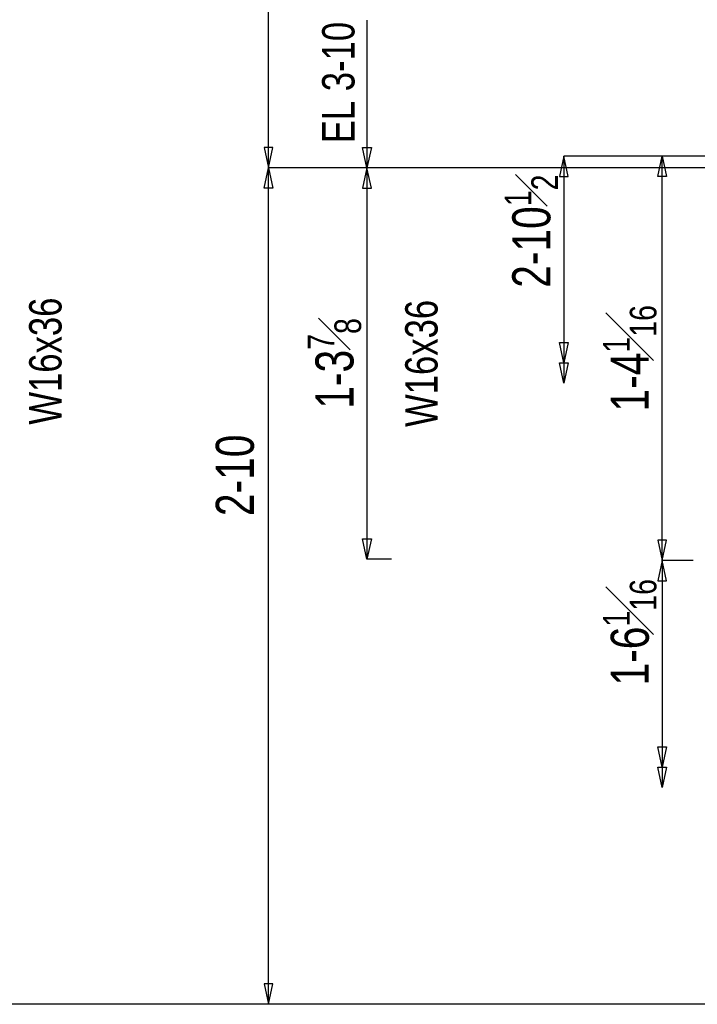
# Model space of a CAD drawing. Header units: inches. Extents: x -17.2 to 17.5, y -11.2 to 11.2.
# Tile 7 of 15: x -5.6 to -3.4, y 1.2 to 4.5. Entities that reach past the tile are written whole.
import ezdxf
from ezdxf.enums import TextEntityAlignment as Align

# ---------------------------------------------------------------- set-up
doc = ezdxf.new("R2010")
doc.units = ezdxf.units.IN
doc.header["$LTSCALE"] = 2.5
doc.header["$MEASUREMENT"] = 0
doc.layers.add('Outline', color=7, linetype='Continuous')
doc.styles.add('MTextWidth', font='txt', dxfattribs={"width": 0.8, "height": 0.2})

msp = doc.modelspace()

# ---------------------------------------------------------------- linework, layer by layer
at = {"color": 1, "linetype": 'Continuous'}
for p, q in [((-3.8019, 4.0637), (-3.8167, 3.9948)), ((-3.4686, 4.0637), (-3.8019, 4.0637)), ((-3.7871, 3.9948), (-3.8019, 4.0637)), ((-3.8019, 4.0637), (-3.8019, 3.3637)), ((-3.4833, 3.9948), (-3.4686, 4.0637)), ((-3.4686, 2.6936), (-3.4686, 4.0637)), ((-3.4686, 4.0637), (-3.4538, 3.9948)), ((-2.8019, 4.0637), (-3.4686, 4.0637)), ((-3.8167, 3.9948), (-3.7871, 3.9948)), ((-3.4538, 3.9948), (-3.4833, 3.9948)), ((-3.8019, 3.3637), (-3.8167, 3.4326)), ((-3.8167, 3.4326), (-3.7871, 3.4326)), ((-3.7871, 3.4326), (-3.8019, 3.3637)), ((-3.8019, 3.2948), (-3.8167, 3.3637)), ((-3.8167, 3.3637), (-3.7871, 3.3637)), ((-3.8019, 3.3637), (-3.8019, 3.2948)), ((-3.7871, 3.3637), (-3.8019, 3.2948)), ((-3.4538, 2.7625), (-3.4833, 2.7625)), ((-3.4833, 2.7625), (-3.4686, 2.6936)), ((-3.4686, 2.6936), (-3.4538, 2.7625)), ((-3.4686, 2.6936), (-3.4833, 2.6247)), ((-3.3644, 2.6936), (-3.4686, 2.6936)), ((-3.4538, 2.6247), (-3.4686, 2.6936)), ((-3.4686, 2.6936), (-3.4686, 1.9936)), ((-3.4686, 2.6936), (-3.4686, 2.6936)), ((-3.4833, 2.6247), (-3.4538, 2.6247)), ((-3.4686, 1.9936), (-3.4833, 2.0625)), ((-3.4833, 2.0625), (-3.4538, 2.0625)), ((-3.4538, 2.0625), (-3.4686, 1.9936)), ((-3.4686, 1.9247), (-3.4833, 1.9936)), ((-3.4833, 1.9936), (-3.4538, 1.9936)), ((-3.4686, 1.9936), (-3.4686, 1.9247)), ((-3.4538, 1.9936), (-3.4686, 1.9247))]:
    msp.add_line(p, q, dxfattribs=at)
at = {"layer": 'Outline', "color": 1, "linetype": 'Continuous'}
for p, q in [((-4.8019, 4.0238), (-4.8019, 5.8155)), ((-4.4686, 4.5238), (-4.4686, 4.0238)), ((-4.7871, 4.0927), (-4.8167, 4.0927)), ((-4.8167, 4.0927), (-4.8019, 4.0238)), ((-4.8019, 4.0238), (-4.7871, 4.0927)), ((-4.4686, 4.0238), (-4.4833, 4.0927)), ((-4.4833, 4.0927), (-4.4538, 4.0927)), ((-4.4538, 4.0927), (-4.4686, 4.0238)), ((-4.8167, 3.9549), (-4.8019, 4.0238)), ((-4.8019, 1.1905), (-4.8019, 4.0238)), ((-4.8019, 4.0238), (-4.7871, 3.9549)), ((-3.1352, 4.0238), (-4.8019, 4.0238)), ((-4.7928, 4.0238), (-4.8019, 4.0238)), ((-4.4686, 4.0238), (-4.4833, 3.9549)), ((-4.4686, 4.0238), (-4.4686, 4.0238)), ((-3.9061, 4.0238), (-4.4686, 4.0238)), ((-4.4538, 3.9549), (-4.4686, 4.0238)), ((-4.4686, 4.0238), (-4.4686, 2.6988)), ((-4.7871, 3.9549), (-4.8167, 3.9549)), ((-4.4833, 3.9549), (-4.4538, 3.9549)), ((-4.4686, 2.6988), (-4.4833, 2.7677)), ((-4.4833, 2.7677), (-4.4538, 2.7677)), ((-4.4538, 2.7677), (-4.4686, 2.6988)), ((-4.3852, 2.6988), (-4.4686, 2.6988)), ((-4.7871, 1.2594), (-4.8167, 1.2594)), ((-4.8167, 1.2594), (-4.8019, 1.1905)), ((-4.8019, 1.1905), (-4.7871, 1.2594)), ((-0.8942, 1.1905), (-13.0363, 1.1905)), ((-0.7497, 1.1905), (-4.8019, 1.1905))]:
    msp.add_line(p, q, dxfattribs=at)

# ---------------------------------------------------------------- texts
at = {"color": 2, "linetype": 'Continuous', "char_height": 0.129022, "rotation": 90, "style": 'MTextWidth'}
for s, insert, attachment_point in [('\\A1;2-10{\\H0.70x;\\S1#2;}', (-3.8218, 4.0012), 9), ('\\A1;1-4{\\H0.70x;\\S1#16;}', (-3.4884, 3.3787), 8), ('\\A1;1-6{\\H0.70x;\\S1#16;}', (-3.4884, 2.6311), 9)]:
    msp.add_mtext(s, dxfattribs=dict(at, insert=insert, attachment_point=attachment_point))
at = {"layer": 'Outline', "color": 1, "linetype": 'Continuous', "width": 0.8}
msp.add_text('EL 3-10', height=0.10967, rotation=90, dxfattribs=at).set_placement((-4.5108, 4.1072))
at = {"layer": 'Outline', "color": 2, "linetype": 'Continuous', "width": 0.8}
for s, height, p in [('W16x36', 0.10967, (-5.5029, 3.3691)), ('W16x36', 0.10967, (-4.2295, 3.3613)), ('2-10', 0.12902, (-4.8515, 2.9822))]:
    msp.add_text(s, height=height, rotation=90, dxfattribs=at).set_placement(p, align=Align.CENTER)
at = {"layer": 'Outline', "color": 2, "linetype": 'Continuous', "insert": (-4.4884, 3.3613), "char_height": 0.129022, "attachment_point": 8, "rotation": 90, "style": 'MTextWidth'}
msp.add_mtext('\\A1;1-3{\\H0.70x;\\S7#8;}', dxfattribs=at)

doc.saveas('drawing.dxf')
